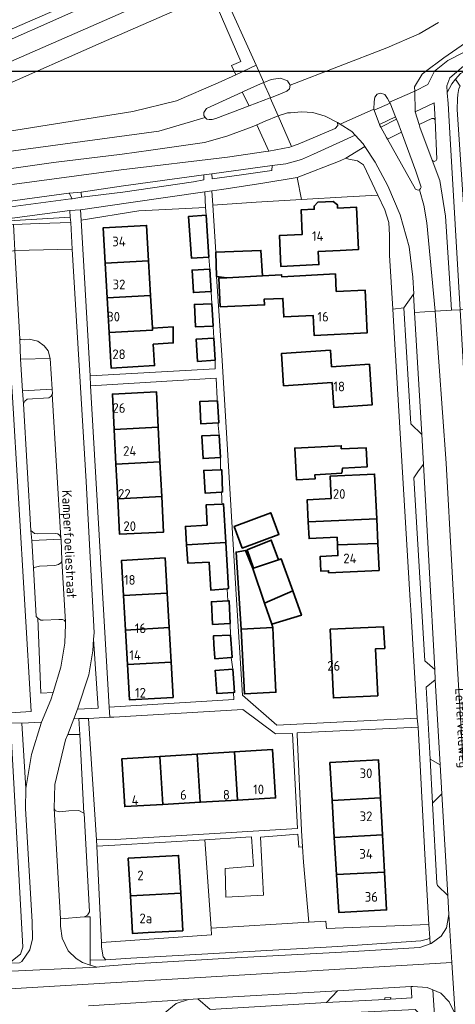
# Model space of a CAD drawing. Header units: metres. Extents: x 245598 to 248625, y 478632 to 481818.
# Tile 28 of 37: x 247446 to 247527, y 479765 to 479948. Entities that reach past the tile are written whole.
import ezdxf
from ezdxf.enums import TextEntityAlignment as Align

# ---------------------------------------------------------------- set-up
doc = ezdxf.new("R2010")
doc.units = ezdxf.units.M
for name, color, linetype, lineweight in [('B-XX-GR-GROENVOORZIENING-GV', 80, 'Continuous', 18), ('B-XX-OG-BEBOUWING-GV', 7, 'Continuous', 35), ('B-XX-OG-BEBOUWING-T18', 10, 'Continuous', 18), ('B-XX-OG-TERREIN_ERF-GV', 7, 'Continuous', 18), ('B-XX-OG-TOPOGRAFIE-T18', 10, 'Continuous', 18), ('B-XX-VH-VERHARDING_GESLOTEN-GV', 252, 'Continuous', 18), ('B-XX-VH-VERHARDING_OPEN-GV', 252, 'Continuous', 18), ('N-BH-KL-ET_LS_OV_LICHTMAST-S', 7, 'Continuous', 25)]:
    doc.layers.add(name, color=color, linetype=linetype, lineweight=lineweight)
doc.styles.add('NLCS-ISO-M-T18', font='NLCS-ISO.ttf', dxfattribs={"height": 1.8})

msp = doc.modelspace()

# ---------------------------------------------------------------- linework, layer by layer
at = {"layer": 'B-XX-GR-GROENVOORZIENING-GV'}
for points in [[(247466.588, 479931.175), (247474.713, 479933.188), (247482.475, 479936.513), (247485.775, 479937.987), (247484.975, 479939.775), (247486.713, 479940.525), (247481.262, 479953.025), (247460.712, 479943.975), (247441.878, 479935.667), (247439.178, 479934.911), (247435.778, 479934.678), (247431.111, 479935.167), (247428.556, 479935.278), (247427.426, 479934.759), (247427.033, 479934.578), (247425.522, 479933.756), (247426.978, 479930.8), (247428.556, 479929.011), (247430.089, 479927.822), (247432.278, 479926.767), (247434.811, 479926.133), (247436.611, 479926.356), (247438.911, 479926.778)], [(247493.637, 479930.362), (247496.113, 479924.662), (247497.375, 479925.125), (247504.225, 479928.037), (247504.725, 479928.612), (247504.7, 479929.162), (247502.4, 479930.325), (247500.075, 479931.025), (247498.012, 479931.138), (247495.945, 479930.971), (247495.375, 479930.925)], [(247491.875, 479923.825), (247489.674, 479928.703), (247488.8, 479928.313), (247484.113, 479926.575), (247479.925, 479925.438), (247469.938, 479923.975), (247464.625, 479923.237), (247451.833, 479921.667), (247443.111, 479920.456), (247426.589, 479918.233), (247426.922, 479915.322), (247464.438, 479920.338), (247484.213, 479922.713), (247491.338, 479923.725)], [(247506.262, 479922.5), (247505.213, 479922.025), (247497.175, 479918.9), (247497.962, 479914.783), (247506.512, 479915.275), (247512.179, 479915.619), (247509.525, 479921.237), (247508.425, 479922.037), (247506.813, 479922.325)], [(247492.5, 479921.123), (247481.313, 479919.589), (247481.363, 479918.662), (247486.825, 479919.375), (247492.475, 479920.213)], [(247456.933, 479916.156), (247457.022, 479915.233), (247464.725, 479916.175), (247477.9, 479918.088), (247479.787, 479918.487), (247479.825, 479919.385), (247464.813, 479917.325)], [(247497.175, 479918.9), (247490.775, 479917.825), (247483.162, 479916.675), (247481.313, 479916.4), (247481.488, 479913.737), (247489.563, 479914.3), (247497.962, 479914.783)], [(247437.778, 479913.667), (247438.189, 479912.689), (247455.033, 479914.922), (247455.282, 479914.961), (247454.7, 479915.978), (247454.689, 479916)], [(247456.934, 479910.98), (247467.7, 479912.675), (247480.137, 479913.338), (247479.975, 479916.225), (247465.762, 479914.2), (247456.822, 479912.911)], [(247430.442, 479908.792), (247434.329, 479909.273), (247435.945, 479909.46), (247441.453, 479910.051), (247441.411, 479910.722), (247454.922, 479911.522), (247454.822, 479912.756), (247430.519, 479909.518)], [(247442.412, 479910.052), (247444.33, 479910.176), (247449.122, 479910.311), (247455.011, 479910.556), (247454.922, 479911.522), (247441.411, 479910.722), (247441.453, 479910.051)], [(247451.2, 479885.233), (247450.811, 479886.633), (247450.089, 479887.578), (247448.911, 479888.433), (247447.278, 479888.789), (247446.322, 479888.711), (247445.711, 479888.733), (247445.522, 479888.889), (247445.667, 479885.078)], [(247448.111, 479846.211), (247448.478, 479846.378), (247449.178, 479846.533), (247452.078, 479846.7), (247452.767, 479846.878), (247453.178, 479847.156), (247453.389, 479847.522), (247453.207, 479851.602), (247447.79, 479851.338)], [(247454.033, 479836.178), (247453.778, 479836.489), (247453.478, 479836.656), (247452.811, 479836.611), (247449.9, 479836.489), (247449.456, 479836.478), (247448.911, 479836.856), (247449.456, 479822.9), (247451.733, 479823.033), (247453.178, 479827.756), (247453.9, 479832.233), (247454.022, 479835.789), (247454.033, 479836.167)], [(247456.278, 479819.922), (247460.133, 479820.122), (247459.278, 479832.978), (247459.122, 479830.822), (247458.378, 479826.3)], [(247445.911, 479817.322), (247446.656, 479805.178), (247447.7, 479811.478), (247449.489, 479817.311), (247449.578, 479817.511)], [(247451.911, 479801.478), (247452.2, 479801.033), (247452.967, 479800.856), (247454.678, 479801), (247456.522, 479801.078), (247457.437, 479800.594), (247456.681, 479815.208), (247454.452, 479815.195), (247454.067, 479814.2), (247452.078, 479805.922)], [(247457.6, 479781.311), (247457.522, 479781.278), (247453.1, 479780.9), (247453.089, 479779.522), (247453.422, 479777.311), (247454.511, 479774.956), (247456.022, 479773.522), (247457.2, 479772.811), (247458.611, 479772.3), (247458.613, 479773.197), (247458.633, 479781.278)], [(247502.632, 479779.123), (247502.536, 479780.468), (247499.353, 479780.274), (247481.195, 479779.17), (247481.233, 479777.928), (247460.723, 479776.534), (247460.767, 479775.611), (247461.067, 479773.822), (247461.527, 479773.3), (247466.211, 479773.567), (247504.725, 479775.762), (247520.225, 479776.788), (247521.475, 479777.137), (247521.887, 479777.387), (247521.725, 479779.863)], [(247502.637, 479765.363), (247513.475, 479765.887), (247513.488, 479766.225), (247514.6, 479766.262), (247514.588, 479765.937), (247518.525, 479766.175), (247518.4, 479768.288), (247504.666, 479767.493)]]:
    msp.add_lwpolyline(points, close=True, dxfattribs=at)
msp.add_lwpolyline([(247532.575, 479946.787), (247524.488, 479941.175), (247520.841, 479938.471), (247520.425, 479938.162), (247519.037, 479935.763), (247519.063, 479934.987), (247521.5, 479936.225), (247522.725, 479938.7), (247525.262, 479940.7), (247528.025, 479942.138)], dxfattribs=at)
at = {"layer": 'B-XX-OG-BEBOUWING-GV'}
for points in [[(247504.693, 479913.191), (247504.665, 479913.79), (247503.884, 479914.435), (247501.041, 479914.302), (247500.324, 479913.587), (247500.352, 479912.988), (247497.905, 479912.874), (247498.118, 479908.301), (247493.864, 479908.101), (247494.134, 479902.367), (247501.226, 479902.699), (247501.111, 479905.138), (247505.17, 479905.328), (247508.598, 479905.489), (247508.229, 479913.356)], [(247480.225, 479911.912), (247476.963, 479911.675), (247477.525, 479903.888), (247480.713, 479904.1)], [(247469.508, 479903.393), (247469.131, 479909.988), (247461.034, 479909.526), (247461.411, 479902.93)], [(247484.063, 479900.225), (247490.7, 479900.6), (247490.438, 479905.338), (247482.037, 479904.987), (247482.025, 479904.987), (247482.188, 479900.475)], [(247461.411, 479902.93), (247461.779, 479896.485), (247469.876, 479896.947), (247469.508, 479903.393)], [(247480.9, 479901.825), (247477.625, 479901.662), (247477.875, 479897.475), (247481.162, 479897.688)], [(247484.063, 479900.225), (247482.59, 479900.171), (247482.849, 479894.834), (247491.099, 479895.184), (247491.055, 479896.279), (247494.515, 479896.408), (247494.687, 479892.95), (247500.149, 479893.223), (247500.335, 479889.519), (247510.231, 479890.015), (247509.834, 479897.96), (247504.463, 479897.692), (247504.3, 479900.944), (247494.313, 479900.445), (247494.292, 479900.806), (247490.7, 479900.6)], [(247470.223, 479890.877), (247469.876, 479896.947), (247461.779, 479896.485), (247462.147, 479890.039), (247470.245, 479890.501)], [(247481.3, 479895.412), (247478.037, 479895.275), (247478.225, 479891.125), (247481.537, 479891.225)], [(247462.147, 479890.039), (247462.524, 479883.443), (247470.622, 479883.905), (247470.395, 479887.877), (247474.113, 479888.125), (247474.075, 479891.125), (247470.223, 479890.877), (247470.245, 479890.501)], [(247481.675, 479889.025), (247478.375, 479888.825), (247478.637, 479884.662), (247481.9, 479884.925)], [(247496.972, 479886.309), (247494.239, 479886.128), (247494.635, 479880.134), (247497.369, 479880.315), (247503.679, 479880.733), (247503.985, 479876.107), (247511.121, 479876.58), (247510.62, 479884.147), (247503.583, 479883.68), (247503.381, 479886.733)], [(247471.312, 479872.41), (247470.98, 479879.008), (247462.785, 479878.596), (247463.118, 479871.997)], [(247482.293, 479877.324), (247479.037, 479877.2), (247479.225, 479873.075), (247482.481, 479873.233), (247482.563, 479873.237), (247482.325, 479877.325)], [(247471.637, 479865.962), (247471.312, 479872.41), (247463.118, 479871.997), (247463.443, 479865.549)], [(247482.887, 479866.763), (247482.675, 479870.925), (247479.425, 479870.787), (247479.662, 479866.575)], [(247505.52, 479863.848), (247505.613, 479864.775), (247510.225, 479865.063), (247510.012, 479868.588), (247505.4, 479868.4), (247505.4, 479868.975), (247496.738, 479868.537), (247497.075, 479862.612), (247500.5, 479862.787), (247500.475, 479863.588)], [(247463.443, 479865.549), (247463.768, 479859.101), (247471.962, 479859.514), (247471.637, 479865.962)], [(247482.875, 479864.5), (247479.8, 479864.375), (247480.025, 479860.175), (247483.075, 479860.361), (247483.3, 479860.375), (247483.125, 479864.513)], [(247499.24, 479854.781), (247511.989, 479855.358), (247511.596, 479863.684), (247503.312, 479863.293), (247503.508, 479859.137), (247499.045, 479858.927)], [(247463.768, 479859.101), (247464.1, 479852.504), (247472.294, 479852.916), (247471.962, 479859.514)], [(247476.582, 479850.544), (247483.887, 479850.95), (247483.488, 479858.138), (247483.198, 479858.123), (247480.213, 479857.963), (247480.4, 479854.2), (247476.363, 479853.963)], [(247486.958, 479849.912), (247493.767, 479852.453), (247492.26, 479856.493), (247485.451, 479853.952)], [(247504.667, 479850.504), (247512.205, 479850.78), (247511.989, 479855.358), (247499.24, 479854.781), (247499.386, 479851.695), (247504.599, 479851.941)], [(247483.887, 479850.95), (247476.582, 479850.544), (247476.8, 479847.125), (247480.775, 479847.3), (247481.1, 479842.1), (247484.162, 479842.363), (247484.363, 479842.375)], [(247489.048, 479846.162), (247493.692, 479847.732), (247492.364, 479851.427), (247487.856, 479849.575)], [(247512.205, 479850.78), (247504.667, 479850.504), (247504.759, 479848.541), (247501.465, 479848.386), (247501.595, 479845.626), (247503.028, 479845.694), (247503.044, 479845.327), (247512.441, 479845.77)], [(247488.912, 479846.116), (247487.565, 479849.495), (247485.79, 479849.165), (247486.783, 479834.856), (247492.633, 479835.137), (247492.452, 479835.747), (247491.114, 479839.665)], [(247472.959, 479841.532), (247472.582, 479848.104), (247464.488, 479847.641), (247464.864, 479841.069)], [(247488.912, 479846.116), (247491.114, 479839.665), (247496.348, 479841.968), (247494.225, 479847.912), (247493.692, 479847.732), (247489.048, 479846.162)], [(247465.232, 479834.647), (247473.326, 479835.11), (247472.959, 479841.532), (247464.864, 479841.069)], [(247496.348, 479841.968), (247491.114, 479839.665), (247492.452, 479835.747), (247497.975, 479837.414)], [(247484.3, 479840.113), (247481.225, 479839.925), (247481.425, 479835.713), (247484.675, 479835.875), (247484.5, 479840.125)], [(247465.232, 479834.647), (247465.6, 479828.224), (247473.694, 479828.688), (247473.326, 479835.11)], [(247492.633, 479835.137), (247486.783, 479834.856), (247487.362, 479822.792), (247493.212, 479823.073), (247492.775, 479832.17)], [(247503.299, 479834.801), (247503.931, 479822.034), (247512.196, 479822.443), (247511.765, 479831.151), (247513.476, 479831.236), (247513.275, 479835.294)], [(247484.787, 479833.713), (247481.575, 479833.562), (247481.688, 479832), (247481.863, 479829.5), (247481.875, 479829.325), (247484.919, 479829.574), (247485.088, 479829.588)], [(247465.6, 479828.224), (247465.976, 479821.652), (247474.071, 479822.115), (247473.694, 479828.688)], [(247485.188, 479827.375), (247481.938, 479827.125), (247481.925, 479827.187), (247482.2, 479822.875), (247485.325, 479823.063), (247485.525, 479823.075)], [(247485.515, 479811.987), (247486.073, 479803.017), (247493.17, 479803.425), (247492.61, 479812.428)], [(247472.179, 479802.217), (247471.625, 479811.125), (247464.531, 479810.684), (247465.082, 479801.809)], [(247471.625, 479811.125), (247472.179, 479802.217), (247479.126, 479802.617), (247478.57, 479811.556)], [(247486.073, 479803.017), (247485.515, 479811.987), (247478.57, 479811.556), (247479.126, 479802.617)], [(247503.691, 479802.949), (247512.704, 479803.432), (247512.326, 479810.483), (247503.275, 479809.999)], [(247512.704, 479803.432), (247503.691, 479802.949), (247504.098, 479796.049), (247513.073, 479796.53)], [(247504.504, 479789.149), (247513.443, 479789.628), (247513.073, 479796.53), (247504.098, 479796.049)], [(247466.119, 479785.189), (247475.491, 479785.713), (247475.097, 479792.72), (247465.727, 479792.196)], [(247513.443, 479789.628), (247504.504, 479789.149), (247504.92, 479782.099), (247513.821, 479782.575)], [(247475.491, 479785.713), (247466.119, 479785.189), (247466.512, 479778.181), (247469.428, 479778.344), (247475.885, 479778.706)]]:
    msp.add_lwpolyline(points, close=True, dxfattribs=at)
at = {"layer": 'B-XX-OG-TERREIN_ERF-GV'}
for points in [[(247494.515, 479896.408), (247491.055, 479896.279), (247491.099, 479895.184), (247482.849, 479894.834), (247482.59, 479900.171), (247484.063, 479900.225), (247482.188, 479900.475), (247483.162, 479885.825), (247484.2, 479868.287), (247485.825, 479841.312), (247487, 479822.525), (247493.4, 479816.937), (247519.512, 479818.275), (247518.338, 479838.412), (247518.238, 479840.138), (247515.387, 479887.9), (247514.999, 479894.409), (247514.4, 479904.475), (247514.4, 479908.175), (247514.275, 479910.513), (247513.475, 479912.875), (247512.179, 479915.619), (247506.512, 479915.275), (247497.962, 479914.783), (247489.563, 479914.3), (247481.488, 479913.737), (247482.037, 479904.987), (247490.438, 479905.338), (247490.7, 479900.6), (247494.292, 479900.806), (247494.313, 479900.445), (247504.3, 479900.944), (247504.463, 479897.692), (247509.834, 479897.96), (247510.231, 479890.015), (247500.335, 479889.519), (247500.149, 479893.223), (247494.687, 479892.95)], [(247481.537, 479891.225), (247478.225, 479891.125), (247478.037, 479895.275), (247481.3, 479895.412), (247481.162, 479897.688), (247477.875, 479897.475), (247477.625, 479901.662), (247480.9, 479901.825), (247480.713, 479904.1), (247477.525, 479903.888), (247476.963, 479911.675), (247480.225, 479911.912), (247480.137, 479913.338), (247467.7, 479912.675), (247456.934, 479910.98), (247458.611, 479881.963), (247481.925, 479883.275), (247481.9, 479884.925), (247478.637, 479884.662), (247478.375, 479888.825), (247481.675, 479889.025)], [(247500.352, 479912.988), (247500.324, 479913.587), (247501.041, 479914.302), (247503.884, 479914.435), (247504.665, 479913.79), (247504.693, 479913.191), (247508.229, 479913.356), (247508.598, 479905.489), (247505.17, 479905.328), (247501.111, 479905.138), (247501.226, 479902.699), (247494.134, 479902.367), (247493.864, 479908.101), (247498.118, 479908.301), (247497.905, 479912.874)], [(247470.395, 479887.877), (247470.622, 479883.905), (247462.524, 479883.443), (247462.147, 479890.039), (247461.779, 479896.485), (247461.411, 479902.93), (247461.034, 479909.526), (247469.131, 479909.988), (247469.508, 479903.393), (247469.876, 479896.947), (247470.223, 479890.877), (247474.075, 479891.125), (247474.113, 479888.125)], [(247497.369, 479880.315), (247494.635, 479880.134), (247494.239, 479886.128), (247496.972, 479886.309), (247503.381, 479886.733), (247503.583, 479883.68), (247510.62, 479884.147), (247511.121, 479876.58), (247503.985, 479876.107), (247503.679, 479880.733)], [(247458.722, 479880.125), (247462.178, 479820.319), (247485.4, 479821.738), (247485.325, 479823.063), (247482.2, 479822.875), (247481.925, 479827.187), (247481.938, 479827.125), (247485.188, 479827.375), (247484.963, 479829.113), (247484.919, 479829.574), (247481.875, 479829.325), (247481.863, 479829.5), (247481.688, 479832), (247481.575, 479833.562), (247484.787, 479833.713), (247484.675, 479835.875), (247481.425, 479835.713), (247481.225, 479839.925), (247484.3, 479840.113), (247484.162, 479842.363), (247481.1, 479842.1), (247480.775, 479847.3), (247476.8, 479847.125), (247476.582, 479850.544), (247476.363, 479853.963), (247480.4, 479854.2), (247480.213, 479857.963), (247483.198, 479858.123), (247483.175, 479858.563), (247483.125, 479859.175), (247483.075, 479860.361), (247480.025, 479860.175), (247479.8, 479864.375), (247482.875, 479864.5), (247482.887, 479866.763), (247479.662, 479866.575), (247479.425, 479870.787), (247482.675, 479870.925), (247482.5, 479872.825), (247482.481, 479873.233), (247479.225, 479873.075), (247479.037, 479877.2), (247482.293, 479877.324), (247482.275, 479877.725), (247482.088, 479881.563)], [(247463.768, 479859.101), (247463.443, 479865.549), (247463.118, 479871.997), (247462.785, 479878.596), (247470.98, 479879.008), (247471.312, 479872.41), (247471.637, 479865.962), (247471.962, 479859.514), (247472.294, 479852.916), (247464.1, 479852.504)], [(247505.52, 479863.848), (247500.475, 479863.588), (247500.5, 479862.787), (247497.075, 479862.612), (247496.738, 479868.537), (247505.4, 479868.975), (247505.4, 479868.4), (247510.012, 479868.588), (247510.225, 479865.063), (247505.613, 479864.775)], [(247511.989, 479855.358), (247512.205, 479850.78), (247512.441, 479845.77), (247503.044, 479845.327), (247503.028, 479845.694), (247501.595, 479845.626), (247501.465, 479848.386), (247504.759, 479848.541), (247504.667, 479850.504), (247504.599, 479851.941), (247499.386, 479851.695), (247499.24, 479854.781), (247499.045, 479858.927), (247503.508, 479859.137), (247503.312, 479863.293), (247511.596, 479863.684)], [(247493.767, 479852.453), (247486.958, 479849.912), (247485.451, 479853.952), (247492.26, 479856.493)], [(247489.048, 479846.162), (247487.856, 479849.575), (247492.364, 479851.427), (247493.692, 479847.732), (247494.225, 479847.912), (247496.348, 479841.968), (247497.975, 479837.414), (247492.452, 479835.747), (247492.633, 479835.137), (247492.775, 479832.17), (247493.212, 479823.073), (247487.362, 479822.792), (247486.783, 479834.856), (247485.79, 479849.165), (247487.565, 479849.495), (247488.912, 479846.116)], [(247465.232, 479834.647), (247464.864, 479841.069), (247464.488, 479847.641), (247472.582, 479848.104), (247472.959, 479841.532), (247473.326, 479835.11), (247473.694, 479828.688), (247474.071, 479822.115), (247465.976, 479821.652), (247465.6, 479828.224)], [(247503.299, 479834.801), (247513.275, 479835.294), (247513.476, 479831.236), (247511.765, 479831.151), (247512.196, 479822.443), (247503.931, 479822.034)], [(247462.305, 479818.43), (247458.333, 479818.222), (247459.789, 479795.589), (247463.262, 479795.662), (247497.213, 479797.738), (247496.325, 479815.425), (247493.175, 479815.325), (247487.037, 479819.863), (247463.022, 479818.467)], [(247499.353, 479780.274), (247502.536, 479780.468), (247502.632, 479779.123), (247521.725, 479779.863), (247520.925, 479792.975), (247519.688, 479816.575), (247497.175, 479815.513), (247497.175, 479815.225), (247497.988, 479797.375), (247498.189, 479794.309), (247498.381, 479791.482)], [(247465.082, 479801.809), (247464.531, 479810.684), (247471.625, 479811.125), (247478.57, 479811.556), (247485.515, 479811.987), (247492.61, 479812.428), (247493.17, 479803.425), (247486.073, 479803.017), (247479.126, 479802.617), (247472.179, 479802.217)], [(247503.691, 479802.949), (247503.275, 479809.999), (247512.326, 479810.483), (247512.704, 479803.432), (247513.073, 479796.53), (247513.443, 479789.628), (247513.821, 479782.575), (247504.92, 479782.099), (247504.504, 479789.149), (247504.098, 479796.049)], [(247460.723, 479776.534), (247481.233, 479777.928), (247481.195, 479779.17), (247479.969, 479795.629), (247463.212, 479794.625), (247459.878, 479794.411)], [(247481.195, 479779.17), (247499.353, 479780.274), (247498.381, 479791.482), (247498.189, 479794.309), (247497.495, 479794.239), (247497.328, 479796.643), (247490.365, 479796.082), (247490.904, 479785.343), (247483.913, 479784.926), (247483.777, 479790.298), (247489.043, 479790.713), (247488.65, 479796.145), (247487.625, 479796.088), (247479.969, 479795.629)], [(247475.491, 479785.713), (247475.885, 479778.706), (247469.428, 479778.344), (247466.512, 479778.181), (247466.119, 479785.189), (247465.727, 479792.196), (247475.097, 479792.72)]]:
    msp.add_lwpolyline(points, close=True, dxfattribs=at)
for points in [[(247443.664, 479819.239), (247447.622, 479819.478), (247444.089, 479879.078)], [(247443.578, 479772.667), (247445.656, 479774.322), (247446.122, 479775.656), (247443.822, 479817.378)]]:
    msp.add_lwpolyline(points, dxfattribs=at)
at = {"layer": 'B-XX-VH-VERHARDING_GESLOTEN-GV'}
for points in [[(247425.878, 479937.833), (247427.426, 479934.759), (247428.556, 479935.278), (247431.111, 479935.167), (247435.778, 479934.678), (247439.178, 479934.911), (247441.878, 479935.667), (247460.712, 479943.975), (247481.262, 479953.025), (247483.209, 479953.886), (247481.775, 479957.275), (247481.757, 479957.313), (247479.675, 479956.263), (247459.733, 479947.422), (247444.835, 479940.911), (247441.556, 479939.478), (247439.222, 479938.567), (247435.333, 479938.122), (247431.656, 479938.411), (247429.967, 479938.522), (247428.189, 479938.422), (247426.667, 479938.1)], [(247492.221, 479933.756), (247490.907, 479936.573), (247487.287, 479934.963), (247486.917, 479934.792), (247488.237, 479932.245), (247492.137, 479933.725), (247492.177, 479933.74)], [(247525.938, 479894.237), (247525.813, 479896.263), (247524.775, 479911.725), (247523.725, 479918.375), (247522.33, 479922.117), (247520.025, 479928.3), (247519.868, 479928.793), (247519.125, 479931.125), (247519.063, 479934.987), (247514.4, 479932.938), (247514.468, 479932.771), (247515.508, 479930.194), (247515.689, 479929.748), (247515.9, 479929.225), (247516.602, 479927.337), (247519.3, 479920.075), (247520.262, 479917.125), (247520.137, 479916.875), (247519.975, 479916.625), (247520.742, 479913.734), (247521.345, 479910.495), (247522.855, 479894.024)], [(247508, 479926.787), (247509.438, 479925.2), (247509.785, 479924.673), (247511.7, 479921.763), (247514.037, 479917.362), (247516.363, 479911.963), (247518.025, 479906.025), (247518.7, 479900.338), (247518.9, 479897.263), (247518.838, 479897.175), (247519.042, 479893.76), (247522.855, 479894.024), (247521.345, 479910.495), (247520.742, 479913.734), (247519.975, 479916.625), (247519.688, 479916.525), (247519.188, 479916.763), (247514.018, 479926.052), (247513.838, 479926.375), (247512.753, 479928.297), (247512.575, 479928.612), (247512.521, 479928.754), (247511.503, 479931.421), (247511.425, 479931.625), (247505.198, 479928.849), (247507.363, 479927.487)], [(247512.521, 479928.754), (247515.508, 479930.194), (247514.468, 479932.771), (247511.503, 479931.421)], [(247514.018, 479926.052), (247519.188, 479916.763), (247519.688, 479916.525), (247519.975, 479916.625), (247520.137, 479916.875), (247520.262, 479917.125), (247519.3, 479920.075), (247516.602, 479927.337)]]:
    msp.add_lwpolyline(points, close=True, dxfattribs=at)
for points in [[(247489.564, 479939.785), (247490.945, 479936.59), (247491.137, 479936.675), (247492.325, 479937.175), (247494.088, 479937.375), (247495.387, 479936.925), (247495.875, 479936.1), (247513.897, 479943.071), (247519.87, 479945.672), (247523.518, 479947.727)], [(247523.518, 479947.727), (247519.87, 479945.672), (247513.897, 479943.071), (247495.875, 479936.1), (247495.738, 479935.388), (247495.275, 479934.975), (247493.662, 479934.287), (247492.221, 479933.756), (247492.177, 479933.74), (247493.637, 479930.362), (247495.375, 479930.925), (247495.945, 479930.971), (247498.012, 479931.138), (247500.075, 479931.025), (247502.4, 479930.325), (247504.7, 479929.162), (247505.198, 479928.849), (247511.425, 479931.625), (247511.488, 479933), (247511.625, 479933.888), (247512.1, 479934.438), (247512.688, 479934.625), (247513.475, 479934.325), (247514, 479933.638), (247514.4, 479932.938), (247519.063, 479934.987), (247519.037, 479935.763), (247520.425, 479938.162), (247520.841, 479938.471), (247524.488, 479941.175), (247532.575, 479946.787)], [(247528.025, 479942.138), (247525.262, 479940.7), (247522.725, 479938.7), (247521.5, 479936.225), (247519.063, 479934.987), (247519.125, 479931.125), (247522.683, 479932.794), (247522.89, 479929.658), (247523.188, 479922.325)], [(247415.896, 479920.014), (247471.404, 479927.541), (247480.025, 479930.075), (247479.825, 479930.475), (247479.8, 479930.975), (247480.275, 479931.725), (247486.917, 479934.792), (247487.287, 479934.963), (247490.907, 479936.573), (247490.945, 479936.59), (247489.564, 479939.785), (247485.775, 479937.987), (247482.475, 479936.513), (247474.713, 479933.188), (247466.588, 479931.175), (247438.911, 479926.778)], [(247522.33, 479922.117), (247523.725, 479918.375), (247524.775, 479911.725), (247525.813, 479896.263), (247525.938, 479894.237), (247527.525, 479894.263), (247525.675, 479926.1), (247525.3, 479932.675), (247525.113, 479934.675), (247525.126, 479934.699), (247525.075, 479935.987), (247525.637, 479937.487), (247528.563, 479940.025)], [(247443.111, 479920.456), (247451.833, 479921.667), (247464.625, 479923.237), (247469.938, 479923.975), (247479.925, 479925.438), (247484.113, 479926.575), (247488.8, 479928.313), (247489.674, 479928.703), (247491.238, 479929.4), (247493.637, 479930.362), (247492.177, 479933.74), (247492.137, 479933.725), (247488.237, 479932.245), (247482.025, 479929.888), (247481.325, 479929.675), (247480.787, 479929.675), (247480.387, 479929.787), (247480.025, 479930.075), (247471.404, 479927.541), (247415.896, 479920.014)], [(247437.778, 479913.667), (247454.689, 479916), (247454.7, 479915.978), (247456.933, 479916.167), (247456.933, 479916.156), (247464.813, 479917.325), (247479.825, 479919.385), (247481.313, 479919.589), (247492.5, 479921.123), (247495.063, 479921.475), (247497.975, 479922.237), (247500.225, 479923.225), (247508, 479926.787), (247507.363, 479927.487), (247505.198, 479928.849), (247504.7, 479929.162), (247504.725, 479928.612), (247504.225, 479928.037), (247497.375, 479925.125), (247496.113, 479924.662), (247495.825, 479924.563), (247491.875, 479923.825), (247491.338, 479923.725), (247484.213, 479922.713), (247464.438, 479920.338), (247426.922, 479915.322)], [(247531.347, 479757.107), (247527.046, 479827.537), (247524.908, 479865.75), (247522.855, 479894.024), (247519.042, 479893.76), (247520.4, 479871.075), (247520.675, 479865.513), (247522.813, 479827.3), (247522.9, 479825.425), (247523.816, 479809.599), (247524.132, 479804.149), (247525.225, 479785.275), (247525.438, 479781.744), (247525.985, 479772.804), (247526.575, 479763.175)], [(247535.775, 479748.675), (247531.513, 479824.287), (247531.513, 479824.3), (247529.512, 479859.513), (247529.512, 479859.525), (247527.525, 479894.263), (247525.938, 479894.237), (247522.855, 479894.024), (247524.908, 479865.75), (247527.046, 479827.537), (247531.347, 479757.107)], [(247204.018, 479753.64), (247525.985, 479772.804), (247525.438, 479781.744), (247524.975, 479779.225), (247523.963, 479777.675), (247522.137, 479776.312), (247521.955, 479776.249), (247520, 479775.575), (247506.6, 479774.788), (247485.625, 479773.625), (247467.822, 479772.578), (247461.411, 479772.1), (247459.889, 479771.911), (247441.278, 479771.067), (247405.578, 479769.022), (247404.111, 479768.911), (247384.811, 479767.778), (247381.678, 479767.567), (247352.489, 479765.911), (247330.9, 479764.467)], [(247458.322, 479764.69), (247476.925, 479765.875), (247478.675, 479766), (247478.688, 479765.988), (247504.666, 479767.493), (247518.4, 479768.288), (247518.725, 479768.3), (247521.375, 479768.113), (247522.47, 479767.676), (247523.912, 479767.1), (247525.475, 479765.475), (247526.575, 479763.175), (247525.985, 479772.804), (247204.018, 479753.64)]]:
    msp.add_lwpolyline(points, dxfattribs=at)
msp.add_lwpolyline([(247523.188, 479922.325, -0.6999837), (247522.33, 479922.117)], format="xyb", dxfattribs=at)
at = {"layer": 'B-XX-VH-VERHARDING_OPEN-GV'}
for points in [[(247480.125, 479960.725), (247479.316, 479962.272), (247473.213, 479959.625), (247470.575, 479959.775), (247469.213, 479959.112), (247469.675, 479957.725), (247466.589, 479956.378), (247431.878, 479941.278), (247429.889, 479940.322), (247425.133, 479939.633), (247425.878, 479937.833), (247426.667, 479938.1), (247428.189, 479938.422), (247429.967, 479938.522), (247429.956, 479938.522), (247439.597, 479942.75), (247455.622, 479949.778), (247478.213, 479959.963), (247479.675, 479956.263), (247481.757, 479957.313)], [(247483.425, 479953.375), (247484.025, 479953.537), (247484.037, 479953.537), (247483.775, 479954.136), (247483.209, 479953.886), (247481.262, 479953.025), (247486.713, 479940.525), (247484.975, 479939.775), (247485.775, 479937.987), (247489.564, 479939.785)], [(247526.678, 479937.182), (247527.575, 479938.275), (247529.3, 479939.2), (247529.601, 479939.333), (247529.113, 479940.332), (247528.563, 479940.025), (247525.637, 479937.487), (247525.075, 479935.987), (247525.126, 479934.699), (247525.975, 479936.325)], [(247490.907, 479936.573), (247492.221, 479933.756), (247493.662, 479934.287), (247495.275, 479934.975), (247495.738, 479935.388), (247495.875, 479936.1), (247495.387, 479936.925), (247494.088, 479937.375), (247492.325, 479937.175), (247491.137, 479936.675), (247490.945, 479936.59)], [(247529.437, 479894.35), (247526.975, 479931.575), (247527.025, 479933.575), (247527.124, 479934.373), (247527.262, 479935.487), (247527.547, 479935.907), (247526.678, 479937.182), (247525.975, 479936.325), (247525.126, 479934.699), (247525.113, 479934.675), (247525.3, 479932.675), (247525.675, 479926.1), (247527.525, 479894.263)], [(247488.237, 479932.245), (247486.917, 479934.792), (247480.275, 479931.725), (247479.8, 479930.975), (247479.825, 479930.475), (247480.025, 479930.075), (247480.387, 479929.787), (247480.787, 479929.675), (247481.325, 479929.675), (247482.025, 479929.888)], [(247511.503, 479931.421), (247514.468, 479932.771), (247514.4, 479932.938), (247514, 479933.638), (247513.475, 479934.325), (247512.688, 479934.625), (247512.1, 479934.438), (247511.625, 479933.888), (247511.488, 479933), (247511.425, 479931.625)], [(247496.113, 479924.662), (247493.637, 479930.362), (247491.238, 479929.4), (247489.674, 479928.703), (247491.875, 479923.825), (247495.825, 479924.563)], [(247512.753, 479928.297), (247515.689, 479929.748), (247515.508, 479930.194), (247512.521, 479928.754), (247512.575, 479928.612)], [(247515.689, 479929.748), (247512.753, 479928.297), (247513.838, 479926.375), (247514.018, 479926.052), (247516.602, 479927.337), (247515.9, 479929.225)], [(247514.999, 479894.409), (247517.037, 479894.625), (247518.838, 479897.175), (247518.9, 479897.263), (247518.7, 479900.338), (247518.025, 479906.025), (247516.363, 479911.963), (247514.037, 479917.362), (247511.7, 479921.763), (247509.785, 479924.673), (247506.262, 479922.5), (247506.813, 479922.325), (247508.425, 479922.037), (247509.525, 479921.237), (247512.179, 479915.619), (247513.475, 479912.875), (247514.275, 479910.513), (247514.4, 479908.175), (247514.4, 479904.475)], [(247457.022, 479915.233), (247456.933, 479916.156), (247456.933, 479916.167), (247454.7, 479915.978), (247455.282, 479914.961)], [(247483.075, 479860.361), (247483.125, 479859.175), (247483.175, 479858.563), (247483.198, 479858.123), (247483.488, 479858.138), (247483.887, 479850.95), (247484.363, 479842.375), (247484.162, 479842.363), (247484.3, 479840.113), (247484.5, 479840.125), (247484.675, 479835.875), (247484.787, 479833.713), (247485.088, 479829.588), (247484.919, 479829.574), (247484.963, 479829.113), (247485.188, 479827.375), (247485.525, 479823.075), (247485.325, 479823.063), (247485.4, 479821.738), (247462.178, 479820.319), (247462.305, 479818.43), (247463.022, 479818.467), (247487.037, 479819.863), (247493.175, 479815.325), (247496.325, 479815.425), (247497.213, 479797.738), (247463.262, 479795.662), (247459.789, 479795.589), (247459.878, 479794.411), (247463.212, 479794.625), (247479.969, 479795.629), (247487.625, 479796.088), (247488.65, 479796.145), (247489.043, 479790.713), (247483.777, 479790.298), (247483.913, 479784.926), (247490.904, 479785.343), (247490.365, 479796.082), (247497.328, 479796.643), (247497.495, 479794.239), (247498.189, 479794.309), (247497.988, 479797.375), (247497.175, 479815.225), (247497.175, 479815.513), (247519.688, 479816.575), (247519.512, 479818.275), (247493.4, 479816.937), (247487, 479822.525), (247485.825, 479841.312), (247484.2, 479868.287), (247483.162, 479885.825), (247482.188, 479900.475), (247482.025, 479904.987), (247482.037, 479904.987), (247481.488, 479913.737), (247481.313, 479916.4), (247479.975, 479916.225), (247480.137, 479913.338), (247480.225, 479911.912), (247480.713, 479904.1), (247480.9, 479901.825), (247481.162, 479897.688), (247481.3, 479895.412), (247481.537, 479891.225), (247481.675, 479889.025), (247481.9, 479884.925), (247481.925, 479883.275), (247458.611, 479881.963), (247458.722, 479880.125), (247482.088, 479881.563), (247482.275, 479877.725), (247482.293, 479877.324), (247482.325, 479877.325), (247482.563, 479873.237), (247482.481, 479873.233), (247482.5, 479872.825), (247482.675, 479870.925), (247482.887, 479866.763), (247482.875, 479864.5), (247483.125, 479864.513), (247483.3, 479860.375)], [(247458.611, 479881.963), (247456.934, 479910.98), (247456.822, 479912.911), (247454.822, 479912.756), (247454.922, 479911.522), (247455.011, 479910.556), (247455.311, 479905.567), (247457.878, 479862.333), (247459.367, 479834.167), (247459.278, 479832.978), (247460.133, 479820.122), (247456.278, 479819.922), (247455.598, 479818.163), (247456.525, 479818.225), (247458.333, 479818.222), (247462.305, 479818.43), (247462.178, 479820.319), (247458.722, 479880.125)], [(247449.122, 479910.311), (247444.33, 479910.176), (247444.456, 479907.822), (247444.6, 479905.289), (247455.311, 479905.567), (247455.011, 479910.556)], [(247447.6, 479853.222), (247446.2, 479876.789), (247446.046, 479879.189), (247445.667, 479885.078), (247445.522, 479888.889), (247444.6, 479905.289), (247442.689, 479904.889), (247443.933, 479881.411), (247444.089, 479879.078), (247447.622, 479819.478), (247443.664, 479819.239), (247443.822, 479817.378), (247445.911, 479817.322), (247449.578, 479817.511), (247451.311, 479821.667), (247451.733, 479823.033), (247449.456, 479822.9), (247448.911, 479836.856), (247448.578, 479837.189), (247448.111, 479846.211), (247447.79, 479851.338)], [(247519.042, 479893.76), (247518.838, 479897.175), (247517.037, 479894.625), (247518.325, 479873.025), (247520.4, 479871.075)], [(247523.175, 479787.525), (247522.377, 479802.455), (247521.941, 479810.611), (247521.225, 479824.013), (247522.9, 479825.425), (247522.813, 479827.3), (247520.963, 479828.963), (247518.9, 479863.013), (247519.675, 479864.112), (247520.675, 479865.513), (247520.4, 479871.075), (247518.325, 479873.025), (247517.037, 479894.625), (247514.999, 479894.409), (247515.387, 479887.9), (247518.238, 479840.138), (247518.338, 479838.412), (247519.512, 479818.275), (247519.688, 479816.575), (247520.925, 479792.975), (247521.725, 479779.863), (247521.887, 479777.387), (247521.955, 479776.249), (247522.137, 479776.312), (247523.963, 479777.675), (247524.975, 479779.225), (247525.438, 479781.744), (247525.225, 479785.275), (247523.325, 479787.088)], [(247451.2, 479885.233), (247445.667, 479885.078), (247446.046, 479879.189), (247451.546, 479879.502)], [(247451.546, 479879.502), (247446.046, 479879.189), (247446.2, 479876.789), (247446.489, 479877.278), (247446.911, 479877.622), (247450.922, 479877.867), (247451.322, 479878.133), (247451.589, 479878.589), (247451.6, 479878.611)], [(247447.6, 479853.222), (247448.267, 479852.622), (247448.856, 479852.567), (247452.211, 479852.633), (247452.611, 479852.556), (247452.978, 479852.256), (247453.2, 479851.767), (247451.589, 479878.589), (247451.322, 479878.133), (247450.922, 479877.867), (247446.911, 479877.622), (247446.489, 479877.278), (247446.2, 479876.789)], [(247522.813, 479827.3), (247520.675, 479865.513), (247519.675, 479864.112), (247518.9, 479863.013), (247520.963, 479828.963)], [(247453.2, 479851.767), (247452.978, 479852.256), (247452.611, 479852.556), (247452.211, 479852.633), (247448.856, 479852.567), (247448.267, 479852.622), (247447.6, 479853.222), (247447.79, 479851.338), (247453.207, 479851.602)], [(247453.389, 479847.522), (247453.178, 479847.156), (247452.767, 479846.878), (247452.078, 479846.7), (247449.178, 479846.533), (247448.478, 479846.378), (247448.111, 479846.211), (247448.578, 479837.189), (247448.911, 479836.856), (247449.456, 479836.478), (247449.9, 479836.489), (247452.811, 479836.611), (247453.478, 479836.656), (247453.778, 479836.489), (247454.033, 479836.178)], [(247522.9, 479825.425), (247521.225, 479824.013), (247521.941, 479810.611), (247523.816, 479809.599)], [(247456.525, 479818.225), (247455.598, 479818.163), (247454.452, 479815.195), (247456.681, 479815.208)], [(247457.6, 479781.311), (247458.633, 479781.278), (247458.613, 479773.197), (247461.527, 479773.3), (247461.067, 479773.822), (247460.767, 479775.611), (247460.723, 479776.534), (247459.878, 479794.411), (247459.789, 479795.589), (247458.333, 479818.222), (247456.525, 479818.225), (247456.681, 479815.208), (247457.437, 479800.594), (247457.489, 479800.567), (247458.522, 479782.211), (247458.167, 479781.578)], [(247446.656, 479805.178), (247445.911, 479817.322), (247443.822, 479817.378), (247446.122, 479775.656), (247445.656, 479774.322), (247443.578, 479772.667), (247445.502, 479772.735), (247445.889, 479772.978), (247447.378, 479775.111), (247447.878, 479777.189), (247447.811, 479780.378), (247446.611, 479801.422)], [(247522.377, 479802.455), (247524.132, 479804.149), (247523.816, 479809.599), (247521.941, 479810.611)], [(247524.132, 479804.149), (247522.377, 479802.455), (247523.175, 479787.525), (247523.325, 479787.088), (247525.225, 479785.275)], [(247451.911, 479801.478), (247453.1, 479780.9), (247457.522, 479781.278), (247457.6, 479781.311), (247458.167, 479781.578), (247458.522, 479782.211), (247457.489, 479800.567), (247457.437, 479800.594), (247456.522, 479801.078), (247454.678, 479801), (247452.967, 479800.856), (247452.2, 479801.033)], [(247521.887, 479777.387), (247521.475, 479777.137), (247520.225, 479776.788), (247504.725, 479775.762), (247466.211, 479773.567), (247461.527, 479773.3), (247458.613, 479773.197), (247458.611, 479772.3), (247459.889, 479771.911), (247461.411, 479772.1), (247467.822, 479772.578), (247485.625, 479773.625), (247506.6, 479774.788), (247520, 479775.575), (247521.955, 479776.249)], [(247475.364, 479761.799), (247500.363, 479763.088), (247519.175, 479764.038), (247522.925, 479760.088), (247522.47, 479767.676), (247521.375, 479768.113), (247518.725, 479768.3), (247518.4, 479768.288), (247518.525, 479766.175), (247514.588, 479765.937), (247513.475, 479765.887), (247502.637, 479765.363), (247502.625, 479765.363), (247480.975, 479764.062), (247478.688, 479765.988), (247478.675, 479766), (247476.925, 479765.875), (247474.625, 479765.137), (247472.225, 479763.137), (247471.737, 479761.58)], [(247478.688, 479765.988), (247480.975, 479764.062), (247502.625, 479765.363), (247502.637, 479765.363), (247504.666, 479767.493)], [(247513.475, 479765.887), (247514.588, 479765.937), (247514.6, 479766.262), (247513.488, 479766.225)]]:
    msp.add_lwpolyline(points, close=True, dxfattribs=at)
for points in [[(247522.89, 479929.658), (247522.683, 479932.794), (247519.125, 479931.125), (247519.868, 479928.793)], [(247522.272, 479929.882), (247519.868, 479928.793), (247520.025, 479928.3), (247522.33, 479922.117)], [(247519.868, 479928.793), (247522.272, 479929.882)], [(247523.188, 479922.325), (247522.89, 479929.658)], [(247430.519, 479909.518), (247454.822, 479912.756), (247456.822, 479912.911), (247465.762, 479914.2), (247479.975, 479916.225), (247481.313, 479916.4), (247483.162, 479916.675), (247490.775, 479917.825), (247497.175, 479918.9), (247505.213, 479922.025), (247506.262, 479922.5), (247509.785, 479924.673), (247509.438, 479925.2), (247508, 479926.787), (247500.225, 479923.225), (247497.975, 479922.237), (247495.063, 479921.475), (247492.5, 479921.123), (247492.475, 479920.213), (247486.825, 479919.375), (247481.363, 479918.662), (247481.313, 479919.589), (247479.825, 479919.385), (247479.787, 479918.487), (247477.9, 479918.088), (247464.725, 479916.175), (247457.022, 479915.233), (247455.282, 479914.961), (247455.033, 479914.922), (247438.189, 479912.689)], [(247441.278, 479771.067), (247459.889, 479771.911), (247458.611, 479772.3), (247457.2, 479772.811), (247456.022, 479773.522), (247454.511, 479774.956), (247453.422, 479777.311), (247453.089, 479779.522), (247453.1, 479780.9), (247451.911, 479801.478), (247452.078, 479805.922), (247454.067, 479814.2), (247454.452, 479815.195), (247455.598, 479818.163), (247456.278, 479819.922), (247458.378, 479826.3), (247459.122, 479830.822), (247459.278, 479832.978), (247459.367, 479834.167), (247457.878, 479862.333), (247455.311, 479905.567), (247444.6, 479905.289), (247445.522, 479888.889), (247445.711, 479888.733), (247446.322, 479888.711), (247447.278, 479888.789), (247448.911, 479888.433), (247450.089, 479887.578), (247450.811, 479886.633), (247451.2, 479885.233), (247451.546, 479879.502), (247451.6, 479878.611), (247451.589, 479878.589), (247453.2, 479851.767), (247453.207, 479851.602), (247453.389, 479847.522), (247454.033, 479836.178), (247454.033, 479836.167), (247454.022, 479835.789), (247453.9, 479832.233), (247453.178, 479827.756), (247451.733, 479823.033), (247451.311, 479821.667), (247449.578, 479817.511), (247449.489, 479817.311), (247447.7, 479811.478), (247446.656, 479805.178), (247446.611, 479801.422), (247447.811, 479780.378), (247447.878, 479777.189), (247447.378, 479775.111), (247445.889, 479772.978), (247445.502, 479772.735)], [(247526.575, 479763.175), (247525.475, 479765.475), (247523.912, 479767.1), (247522.47, 479767.676), (247522.925, 479760.088)], [(247472.225, 479763.137), (247474.625, 479765.137), (247476.925, 479765.875), (247458.322, 479764.69)]]:
    msp.add_lwpolyline(points, dxfattribs=at)
for points in [[(247522.89, 479929.658, 0.3299044), (247522.272, 479929.882)], [(247522.272, 479929.882, -0.3299044), (247522.89, 479929.658)], [(247522.33, 479922.117, 0.6999837), (247523.188, 479922.325)]]:
    msp.add_lwpolyline(points, format="xyb", dxfattribs=at)
at = {"layer": 'N-BH-KL-ET_LS_OV_LICHTMAST-S'}
msp.add_lwpolyline([(247350.967, 479938.719), (247786.737, 479938.719), (247786.737, 479173.521), (247350.967, 479173.521)], close=True, dxfattribs=at)

# ---------------------------------------------------------------- texts
at = {"layer": 'B-XX-OG-BEBOUWING-T18', "style": 'NLCS-ISO-M-T18'}
for s, p in [('34', (247464, 479907)), ('14', (247501, 479908)), ('32', (247464, 479899)), ('30', (247463, 479893)), ('16', (247502, 479893)), ('28', (247464, 479886)), ('18', (247505, 479880)), ('26', (247464, 479876)), ('24', (247466, 479868)), ('22', (247465, 479860)), ('20', (247505, 479860)), ('20', (247466, 479854)), ('24', (247507, 479848)), ('18', (247466, 479844)), ('16', (247468, 479835)), ('14', (247467, 479830)), ('26', (247504, 479828)), ('12', (247468, 479823)), ('30', (247510, 479808)), ('6', (247476, 479804)), ('8', (247484, 479804)), ('10', (247490, 479805)), ('4', (247467, 479803)), ('32', (247510, 479800)), ('34', (247510, 479793)), ('2', (247468, 479789)), ('36', (247511, 479785)), ('2a', (247469, 479781))]:
    msp.add_text(s, height=1.8, dxfattribs=at).set_placement(p, align=Align.MIDDLE_CENTER)
at = {"layer": 'B-XX-OG-TOPOGRAFIE-T18', "style": 'NLCS-ISO-M-T18'}
for s, rotation, p in [('Kamperfoeliestraat', 272.7, (247454.751, 479850.644)), ('Letterveldweg', 273.1, (247527.884, 479816.423))]:
    msp.add_text(s, height=1.8, rotation=rotation, dxfattribs=at).set_placement(p, align=Align.MIDDLE_CENTER)

doc.saveas('drawing.dxf')
